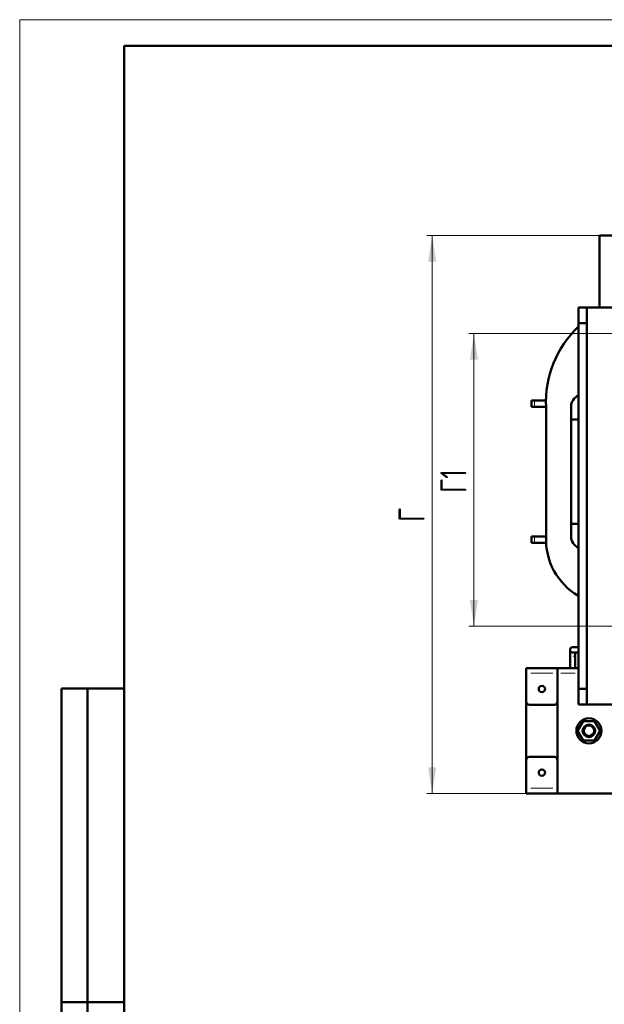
# Model space of a CAD drawing. Header units: millimetres. Extents: x 0 to 1485, y 0 to 2100.
# Tile 6 of 7: x 0 to 560, y 1158 to 2100. Entities that reach past the tile are written whole.
import ezdxf

# ---------------------------------------------------------------- set-up
doc = ezdxf.new("R2010")
doc.units = ezdxf.units.MM
doc.header["$LTSCALE"] = 5
doc.linetypes.add('SLD-Сплошная', pattern=[0])
doc.styles.add('SLDTEXTSTYLE0', font='TXT', dxfattribs={"width": 0.7})
doc.styles.add('SLDTEXTSTYLE1', font='TXT', dxfattribs={"width": 0.7, "bigfont": 'bigfont'})
doc.dimstyles.new('SLDDIMSTYLE0', dxfattribs={"dimtxt": 25, "dimasz": 25, "dimexe": 0, "dimexo": 0.0625, "dimgap": 6.25, "dimtad": 2, "dimdec": 1, "dimrnd": 1e-09, "dimzin": 12, "dimdsep": 46, "dimtxsty": 'SLDTEXTSTYLE0', "dimsah": 1, "dimcen": 0.09, "dimadec": 0, "dimazin": 3, "dimtfac": 1, "dimtdec": 3, "dimtofl": 0, "dimtmove": 0, "dimatfit": 3, "dimfxl": 1, "dimfrac": 2, "dimtolj": 1, "dimtzin": 12, "dimarcsym": 0})

# ---------------------------------------------------------------- blocks, each defined once
blk = doc.blocks.new('_D_3')
at = {"color": 7, "linetype": 'SLD-Сплошная', "lineweight": 0}
for p, q in [((574.73, 1799.6), (429.78, 1799.6)), ((434.78, 1799.6), (434.78, 1519.6)), ((574.73, 1519.6), (429.78, 1519.6))]:
    blk.add_line(p, q, dxfattribs=at)
at = {"color": 7, "linetype": 'SLD-Сплошная', "lineweight": 18}
for points in [[(434.78, 1799.6), (430.94, 1774.6), (438.63, 1774.6)], [(434.78, 1519.6), (438.63, 1544.6), (430.94, 1544.6)]]:
    blk.add_solid(points, dxfattribs=at)
at = {"color": 7, "linetype": 'SLD-Сплошная', "lineweight": 18, "insert": (402.56, 1647.17), "char_height": 25, "attachment_point": 1, "rotation": 90, "style": 'SLDTEXTSTYLE1'}
blk.add_mtext('Г1', dxfattribs=at)
blk = doc.blocks.new('_D_4')
at = {"color": 7, "linetype": 'SLD-Сплошная', "lineweight": 0}
for p, q in [((554.73, 1893.6), (389.78, 1893.6)), ((394.78, 1359.59), (394.78, 1893.6)), ((484.73, 1359.59), (389.78, 1359.59))]:
    blk.add_line(p, q, dxfattribs=at)
at = {"color": 7, "linetype": 'SLD-Сплошная', "lineweight": 18}
for points in [[(394.78, 1893.6), (390.94, 1868.6), (398.63, 1868.6)], [(394.78, 1359.59), (398.63, 1384.59), (390.94, 1384.59)]]:
    blk.add_solid(points, dxfattribs=at)
at = {"color": 7, "linetype": 'SLD-Сплошная', "lineweight": 18, "insert": (362.56, 1619.49), "char_height": 25, "attachment_point": 1, "rotation": 90, "style": 'SLDTEXTSTYLE1'}
blk.add_mtext('Г', dxfattribs=at)

msp = doc.modelspace()

# ---------------------------------------------------------------- linework, layer by layer
at = {"color": 7, "linetype": 'SLD-Сплошная', "lineweight": 18}
for q in [(1485, 2100), (0, 0)]:
    msp.add_line((0, 2100), q, dxfattribs=at)
at = {"color": 7, "linetype": 'SLD-Сплошная', "lineweight": 50}
for p, q in [((100, 2075), (100, 25)), ((1460, 2075), (100, 2075)), ((100, 2075), (100, 25)), ((614.78, 1893.6), (554.78, 1893.6)), ((554.78, 1893.6), (554.78, 1824.6)), ((542.78, 1824.6), (534.78, 1824.6)), ((534.78, 1809.6), (534.78, 1824.6)), ((542.78, 1824.6), (542.78, 1809.6)), ((606.78, 1824.6), (542.78, 1824.6)), ((534.78, 1809.6), (542.78, 1809.6)), ((534.78, 1459.6), (534.78, 1809.6)), ((542.78, 1809.6), (542.78, 1459.6)), ((534.78, 1759.6), (534.78, 1759.6)), ((534.78, 1735.6), (534.78, 1759.6)), ((489.78, 1735.6), (489.78, 1729.6)), ((492.78, 1735.6), (489.78, 1735.6)), ((503.68, 1735.6), (492.78, 1735.6)), ((534.78, 1729.6), (534.78, 1735.6)), ((489.78, 1729.6), (492.78, 1729.6)), ((492.78, 1729.6), (503.77, 1729.6)), ((503.78, 1605.51), (503.78, 1729.38)), ((527.78, 1605.6), (527.78, 1729.6)), ((527.78, 1717.6), (527.78, 1729.6)), ((534.78, 1727.6), (534.78, 1729.6)), ((534.78, 1729.6), (534.78, 1729.6)), ((534.78, 1727.6), (534.78, 1727.6)), ((534.78, 1607.59), (534.78, 1727.6)), ((534.78, 1727.6), (534.78, 1727.6)), ((534.78, 1717.6), (527.78, 1717.6)), ((527.78, 1617.6), (534.78, 1617.6)), ((527.78, 1605.6), (527.78, 1617.6)), ((489.78, 1605.59), (489.78, 1599.59)), ((492.78, 1605.59), (489.78, 1605.59)), ((503.78, 1605.59), (492.78, 1605.59)), ((534.78, 1607.59), (534.78, 1607.59)), ((534.78, 1607.59), (534.78, 1605.59)), ((534.78, 1607.59), (534.78, 1607.59)), ((534.78, 1605.59), (534.78, 1599.59)), ((534.78, 1605.59), (534.78, 1605.59)), ((492.78, 1599.59), (489.78, 1599.59)), ((503.8, 1599.59), (492.78, 1599.59)), ((534.78, 1575.59), (534.78, 1599.59)), ((534.78, 1575.59), (534.78, 1575.59)), ((534.23, 1499.61), (529.23, 1499.61)), ((534.78, 1499.61), (534.23, 1499.61)), ((526.73, 1497.11), (526.73, 1497.11)), ((526.73, 1497.11), (526.73, 1491.11)), ((526.73, 1491.11), (526.73, 1479.59)), ((529.23, 1494.61), (534.23, 1494.61)), ((531.73, 1491.11), (531.73, 1494.61)), ((531.73, 1479.59), (531.73, 1491.11)), ((534.23, 1494.61), (534.78, 1494.61)), ((484.78, 1479.59), (514.78, 1479.59)), ((484.78, 1474.59), (484.78, 1479.59)), ((514.78, 1474.59), (514.78, 1479.59)), ((534.78, 1479.59), (514.78, 1479.59)), ((484.78, 1447.59), (484.78, 1474.59)), ((514.78, 1447.59), (514.78, 1474.59)), ((40, 860), (40, 1460)), ((100, 1460), (40, 1460)), ((40, 860), (40, 1460)), ((65, 860), (65, 1460)), ((65, 860), (65, 1460)), ((542.78, 1459.6), (534.78, 1459.6)), ((534.78, 1444.6), (534.78, 1459.6)), ((542.78, 1459.6), (542.78, 1444.6)), ((484.78, 1447.59), (484.78, 1391.59)), ((487.78, 1444.59), (511.78, 1444.59)), ((514.78, 1391.59), (514.78, 1447.59)), ((534.78, 1444.6), (542.78, 1444.6)), ((542.78, 1444.6), (606.78, 1444.6)), ((533.98, 1419.59), (539.38, 1428.94)), ((539.38, 1428.94), (550.18, 1428.94)), ((550.18, 1428.94), (555.58, 1419.59)), ((539.38, 1410.24), (533.98, 1419.59)), ((555.58, 1419.59), (550.18, 1410.24)), ((550.18, 1410.24), (539.38, 1410.24)), ((511.78, 1394.59), (487.78, 1394.59)), ((484.78, 1364.59), (484.78, 1391.59)), ((514.78, 1364.59), (514.78, 1391.59)), ((484.78, 1359.59), (484.78, 1364.59)), ((484.78, 1359.59), (514.78, 1359.59)), ((514.78, 1359.59), (514.78, 1364.59)), ((514.78, 1359.59), (1074.78, 1359.59)), ((40, 1160), (100, 1160)), ((100, 1160), (40, 1160))]:
    msp.add_line(p, q, dxfattribs=at)
at = {"color": 8, "linetype": 'SLD-Сплошная', "lineweight": 18}
for p, q in [((492.78, 1734.7), (492.78, 1730.5)), ((534.78, 1735.6), (534.78, 1735.6)), ((492.78, 1600.49), (492.78, 1604.69)), ((534.78, 1599.59), (534.78, 1599.59)), ((529.23, 1491.11), (529.24, 1491.11)), ((489.28, 1474.59), (510.28, 1474.59)), ((531.78, 1474.59), (517.78, 1474.59)), ((489.28, 1364.59), (510.28, 1364.59))]:
    msp.add_line(p, q, dxfattribs=at)
at = {"color": 7, "linetype": 'SLD-Сплошная', "lineweight": 50}
for centre, radius in [((499.78, 1459.59), 3), ((544.78, 1419.59), 12), ((544.78, 1419.59), 6), ((544.78, 1419.59), 5), ((499.78, 1379.59), 3)]:
    msp.add_circle(centre, radius, dxfattribs=at)
for centre, radius, start, end in [((603.03, 1734.15), 99.36, 133.38115, 182.7487), ((539.78, 1729.6), 12, 114.62392, 180), ((566.35, 1602.7), 62.63, 177.43148, 239.73298), ((539.78, 1605.6), 12, 180, 245.37608), ((529.23, 1497.11), 2.5, 90, 270), ((487.78, 1447.59), 3, 180, 270), ((511.78, 1447.59), 3, 270, 0), ((487.78, 1391.59), 3, 90, 180), ((511.78, 1391.59), 3, 0, 90)]:
    msp.add_arc(centre, radius, start, end, dxfattribs=at)
at = {"color": 8, "linetype": 'SLD-Сплошная', "lineweight": 18}
msp.add_arc((1024.33, 1497.11), 490.11, 179.70774, 180.29226, dxfattribs=at)
for points, knots in [([(526.81, 1491.11), (526.83, 1491.11), (526.9, 1491.11), (527.25, 1491.11), (527.47, 1491.11)], [0, 0, 0, 0, 0.381021, 1, 1, 1, 1]), ([(529.6, 1491.11), (529.8, 1491.11), (530.34, 1491.11), (530.75, 1491.11), (531, 1491.11)], [0, 0, 0, 0, 0.381075, 1, 1, 1, 1])]:
    msp.add_open_spline(points, degree=3, knots=knots, dxfattribs=at)

# ---------------------------------------------------------------- dimensions: what is measured, and where the dimension line sits
at = {"color": 7, "linetype": 'SLD-Сплошная', "lineweight": 18}
for base, p1, p2, text, picture, middle in [((394.78, 1893.6), (484.78, 1359.59), (554.78, 1893.6), 'Г', '_D_4', (394.78, 1626.6)), ((434.78, 1519.6), (574.78, 1799.6), (574.78, 1519.6), 'Г1', '_D_3', (434.78, 1659.6))]:
    dim = msp.add_linear_dim(base=base, p1=p1, p2=p2, angle=90, text=text, dimstyle='SLDDIMSTYLE0', dxfattribs=at)
    dim.commit()
    dim.dimension.update_dxf_attribs({"geometry": picture, "text_midpoint": middle, "dimtype": 160})

doc.saveas('drawing.dxf')
